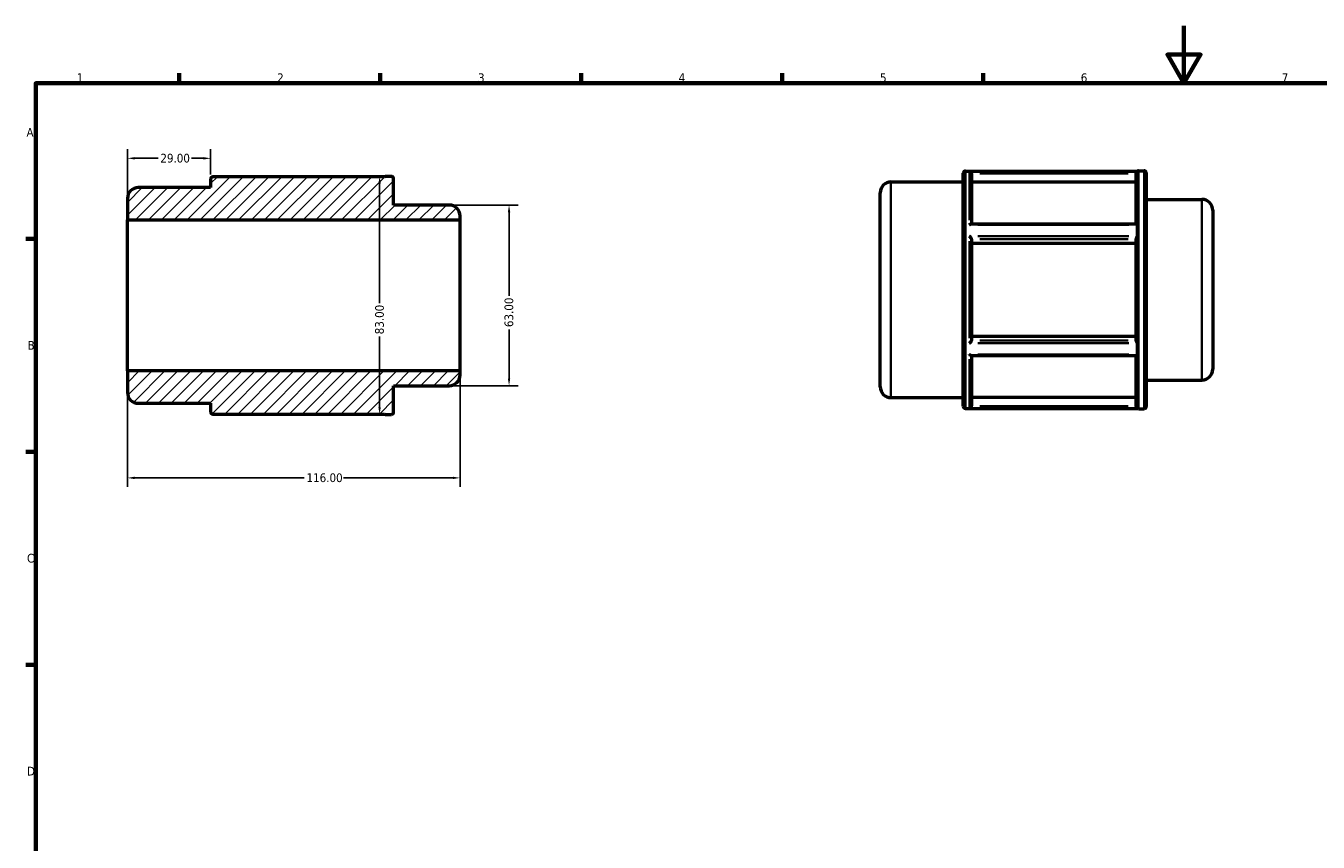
# Model space of a CAD drawing. Header units: millimetres. Extents: x 0 to 898, y 0 to 594.
# Tile 2 of 3: x 17 to 467, y 309 to 594. Entities that reach past the tile are written whole.
import ezdxf

# ---------------------------------------------------------------- set-up
doc = ezdxf.new("R2010")
doc.units = ezdxf.units.MM
for name, color, linetype, lineweight in [('Border (ANSI)', 7, 'Continuous', 70), ('Dimension (ANSI)', 7, 'Continuous', 25), ('Hatch (ANSI)', 7, 'Continuous', 18), ('Visible (ANSI)', 7, 'Continuous', 50), ('Visible Narrow (ANSI)', 7, 'Continuous', 35)]:
    doc.layers.add(name, color=color, linetype=linetype, lineweight=lineweight)
doc.styles.add('Note Text (ANSI)', font='tahoma.ttf')
doc.dimstyles.new('Default - mm (ANSI)', dxfattribs={"dimtxt": 3.048, "dimasz": 2.5, "dimexe": 3.175, "dimexo": 1.6002, "dimgap": 0.8, "dimtad": 0, "dimtoh": 1, "dimrnd": 1e-08, "dimzin": 4, "dimdsep": 46, "dimtxsty": 'Note Text (ANSI)', "dimcen": 0.09, "dimdle": 10, "dimclrd": 256, "dimclre": 256, "dimclrt": 256, "dimadec": 1, "dimazin": 1, "dimtfac": 1, "dimtofl": 0, "dimtmove": 0, "dimatfit": 3, "dimfxl": 1, "dimtolj": 1, "dimtzin": 4, "dimlwd": -1, "dimlwe": -1, "dimarcsym": 0})

# ---------------------------------------------------------------- blocks, each defined once
blk = doc.blocks.new('Borders Default Border')
at = {"layer": 'Border (ANSI)'}
for p, q in [((70.08, 574), (70.08, 577.45)), ((140.17, 574), (140.17, 577.45)), ((210.25, 574), (210.25, 577.45)), ((280.33, 574), (280.33, 577.45)), ((350.42, 574), (350.42, 577.45)), ((20, 519.75), (16.55, 519.75)), ((20, 445.5), (16.55, 445.5)), ((20, 371.25), (16.55, 371.25))]:
    blk.add_line(p, q, dxfattribs=at)
at = {"layer": 'Border (ANSI)', "flags": 128}
for points in [[(420.5, 594), (420.5, 574), (414.73, 584), (426.27, 584), (420.5, 574)], [(20, 20), (20, 574), (821, 574), (821, 20), (20, 20)]]:
    blk.add_lwpolyline(points, dxfattribs=at)
at = {"layer": 'Border (ANSI)', "char_height": 3.05, "attachment_point": 7, "style": 'Note Text (ANSI)'}
for s, insert in [('1', (34.35, 574.4)), ('2', (104.2, 574.4)), ('3', (174.26, 574.34)), ('4', (244.23, 574.4)), ('5', (314.48, 574.34)), ('6', (384.49, 574.34)), ('7', (454.6, 574.4)), ('A', (16.78, 555.35)), ('B', (17.15, 481.1)), ('C', (16.95, 406.8)), ('D', (16.96, 332.6))]:
    blk.add_mtext(s, dxfattribs=dict(at, insert=insert))
blk = doc.blocks.new('*D7')
at = {"layer": 'Defpoints', "color": 0, "transparency": 16777216}
for p in [(81, 547.81), (81, 540.6), (52, 526.31)]:
    blk.add_point(p, dxfattribs=at)
at = {"layer": 'Dimension (ANSI)', "transparency": 16777216}
for p, q in [((52, 527.91), (52, 550.99)), ((81, 542.2), (81, 550.99)), ((54.5, 547.81), (62.68, 547.81)), ((78.5, 547.81), (74.32, 547.81))]:
    blk.add_line(p, q, dxfattribs=at)
for points in [[(54.5, 548.23), (54.5, 547.39), (52, 547.81)], [(78.5, 548.23), (78.5, 547.39), (81, 547.81)]]:
    blk.add_solid(points, dxfattribs=at)
at = {"layer": 'Dimension (ANSI)', "transparency": 16777216, "insert": (63.48, 549.4), "char_height": 3.048, "attachment_point": 1, "style": 'Note Text (ANSI)'}
blk.add_mtext('\\A1;29.00', dxfattribs=at)
blk = doc.blocks.new('*D8')
at = {"layer": 'Defpoints', "color": 0, "transparency": 16777216}
for p in [(52, 473.69), (168, 473.69), (168, 436.38)]:
    blk.add_point(p, dxfattribs=at)
at = {"layer": 'Dimension (ANSI)', "transparency": 16777216}
for p, q in [((52, 472.09), (52, 433.21)), ((168, 472.09), (168, 433.21)), ((54.5, 436.38), (113.66, 436.38)), ((165.5, 436.38), (127.34, 436.38))]:
    blk.add_line(p, q, dxfattribs=at)
for points in [[(54.5, 436.8), (54.5, 435.96), (52, 436.38)], [(165.5, 436.8), (165.5, 435.96), (168, 436.38)]]:
    blk.add_solid(points, dxfattribs=at)
at = {"layer": 'Dimension (ANSI)', "transparency": 16777216, "insert": (114.46, 437.97), "char_height": 3.048, "attachment_point": 1, "style": 'Note Text (ANSI)'}
blk.add_mtext('\\A1;116.00', dxfattribs=at)
blk = doc.blocks.new('*D9')
at = {"layer": 'Defpoints', "color": 0, "transparency": 16777216}
for p in [(164.24, 531.5), (164.24, 468.5), (185.09, 468.5)]:
    blk.add_point(p, dxfattribs=at)
at = {"layer": 'Dimension (ANSI)', "transparency": 16777216}
for p, q in [((165.84, 531.5), (188.26, 531.5)), ((185.09, 529), (185.09, 499.84)), ((185.09, 471), (185.09, 488.16)), ((165.84, 468.5), (188.26, 468.5))]:
    blk.add_line(p, q, dxfattribs=at)
for points in [[(184.67, 529), (185.51, 529), (185.09, 531.5)], [(184.67, 471), (185.51, 471), (185.09, 468.5)]]:
    blk.add_solid(points, dxfattribs=at)
at = {"layer": 'Dimension (ANSI)', "transparency": 16777216, "insert": (183.5, 488.96), "char_height": 3.048, "attachment_point": 1, "rotation": 90, "style": 'Note Text (ANSI)'}
blk.add_mtext('\\A1;63.00', dxfattribs=at)
blk = doc.blocks.new('*D10')
at = {"layer": 'Defpoints', "color": 0, "transparency": 16777216}
for p in [(142.07, 541.5), (139.94, 458.5), (144.05, 458.5)]:
    blk.add_point(p, dxfattribs=at)
at = {"layer": 'Dimension (ANSI)', "transparency": 16777216}
for p, q in [((140.47, 541.5), (136.76, 541.5)), ((139.94, 539), (139.94, 497.35)), ((139.94, 461), (139.94, 485.65))]:
    blk.add_line(p, q, dxfattribs=at)
for points in [[(139.52, 539), (140.36, 539), (139.94, 541.5)], [(139.52, 461), (140.36, 461), (139.94, 458.5)]]:
    blk.add_solid(points, dxfattribs=at)
at = {"layer": 'Dimension (ANSI)', "transparency": 16777216, "insert": (138.35, 486.45), "char_height": 3.048, "attachment_point": 1, "rotation": 90, "style": 'Note Text (ANSI)'}
blk.add_mtext('\\A1;83.00', dxfattribs=at)

msp = doc.modelspace()

# ---------------------------------------------------------------- hatches: boundary and pattern name
at = {"layer": 'Hatch (ANSI)'}
h = msp.add_hatch(dxfattribs=at)
h.set_pattern_fill('ANSI31', color=256, scale=25.4, style=0)
h.set_pattern_definition([(45, (0, 0), (-2.245064, 2.245064), [])])
edge = h.paths.add_edge_path()
edge.add_ellipse((55.759, 466.167), major_axis=(-3.759, 0), ratio=1, start_angle=0, end_angle=90)
edge.add_line((55.759, 462.408), (81, 462.408))
edge.add_line((81, 462.408), (81, 459.401))
edge.add_ellipse((81.752, 459.401), major_axis=(-0.752, 0), ratio=1, start_angle=0, end_angle=90)
edge.add_line((81.752, 458.649), (141.623, 458.649))
edge.add_ellipse((142.072, 459.252), major_axis=(-0.449, -0.603), ratio=1, start_angle=0, end_angle=36.67028)
edge.add_line((142.072, 458.5), (144.048, 458.5))
edge.add_ellipse((144.048, 459.252), major_axis=(0, -0.752), ratio=1, start_angle=0, end_angle=90)
edge.add_line((144.8, 459.252), (144.8, 468.5))
edge.add_line((144.8, 468.5), (164.241, 468.5))
edge.add_ellipse((164.241, 472.259), major_axis=(0, -3.759), ratio=1, start_angle=0, end_angle=90)
edge.add_line((168, 472.259), (168, 473.686))
edge.add_line((168, 473.686), (52, 473.686))
edge.add_line((52, 473.686), (52, 466.167))
edge = h.paths.add_edge_path()
edge.add_ellipse((55.759, 533.833), major_axis=(0, 3.759), ratio=1, start_angle=0, end_angle=90)
edge.add_line((52, 533.833), (52, 526.314))
edge.add_line((52, 526.314), (168, 526.314))
edge.add_line((168, 526.314), (168, 527.741))
edge.add_ellipse((164.241, 527.741), major_axis=(3.759, 0), ratio=1, start_angle=0, end_angle=90)
edge.add_line((164.241, 531.5), (144.8, 531.5))
edge.add_line((144.8, 531.5), (144.8, 540.748))
edge.add_ellipse((144.048, 540.748), major_axis=(0.752, 0), ratio=1, start_angle=0, end_angle=90)
edge.add_line((144.048, 541.5), (142.072, 541.5))
edge.add_ellipse((142.072, 540.748), major_axis=(0, 0.752), ratio=1, start_angle=0, end_angle=36.67028)
edge.add_line((141.623, 541.351), (81.752, 541.351))
edge.add_ellipse((81.752, 540.599), major_axis=(0, 0.752), ratio=1, start_angle=0, end_angle=90)
edge.add_line((81, 540.599), (81, 537.592))
edge.add_line((81, 537.592), (55.759, 537.592))

# ---------------------------------------------------------------- linework, layer by layer
at = {"layer": 'Visible (ANSI)'}
for p, q in [((141.623, 541.351), (81.752, 541.351)), ((144.048, 541.5), (142.072, 541.5)), ((343.531, 461.383), (343.531, 542.582)), ((344.283, 543.334), (404.154, 543.334)), ((346.431, 542.47), (346.431, 524.956)), ((403.851, 524.956), (403.851, 542.62)), ((404.154, 543.334), (404.154, 543.27)), ((404.603, 543.482), (406.579, 543.482)), ((407.331, 542.73), (407.331, 461.234)), ((81, 537.592), (55.759, 537.592)), ((81, 540.599), (81, 537.592)), ((144.8, 531.5), (144.8, 540.748)), ((318.29, 539.574), (343.531, 539.574)), ((403.851, 539.454), (346.431, 539.454)), ((52, 533.833), (52, 526.314)), ((314.531, 468.15), (314.531, 535.815)), ((407.331, 533.482), (426.772, 533.482)), ((164.241, 531.5), (144.8, 531.5)), ((168, 526.314), (168, 527.741)), ((430.531, 529.723), (430.531, 474.242)), ((52, 526.314), (168, 526.314)), ((52, 473.686), (52, 526.314)), ((168, 473.686), (168, 526.314)), ((346.305, 524.956), (403.9, 524.956)), ((404.154, 524.616), (404.154, 520.636)), ((346.431, 519.622), (346.431, 484.343)), ((403.851, 484.262), (403.851, 519.703)), ((403.851, 518.114), (346.431, 518.114)), ((346.431, 485.851), (403.851, 485.851)), ((404.154, 483.328), (404.154, 479.349)), ((346.305, 479.009), (403.9, 479.009)), ((346.431, 479.009), (346.431, 461.495)), ((403.851, 461.345), (403.851, 479.009)), ((168, 473.686), (52, 473.686)), ((52, 473.686), (52, 466.167)), ((168, 472.259), (168, 473.686)), ((407.331, 470.482), (426.772, 470.482)), ((144.8, 459.252), (144.8, 468.5)), ((144.8, 468.5), (164.241, 468.5)), ((318.29, 464.39), (343.531, 464.39)), ((346.431, 464.511), (403.851, 464.511)), ((55.759, 462.408), (81, 462.408)), ((81, 462.408), (81, 459.401)), ((344.283, 460.631), (404.154, 460.631)), ((404.154, 460.695), (404.154, 460.631)), ((404.603, 460.482), (406.579, 460.482)), ((81.752, 458.649), (141.623, 458.649)), ((142.072, 458.5), (144.048, 458.5))]:
    msp.add_line(p, q, dxfattribs=at)
for centre, radius, start, end in [((81.752, 540.599), 0.752, 90, 180), ((142.072, 540.748), 0.752, 90, 126.67028), ((144.048, 540.748), 0.752, 0, 90), ((344.283, 542.582), 0.752, 90, 180), ((404.603, 542.73), 0.752, 90, 126.67028), ((406.579, 542.73), 0.752, 0, 90), ((55.759, 533.833), 3.759, 90, 180), ((318.29, 535.815), 3.759, 90, 180), ((426.772, 529.723), 3.759, 0, 90), ((164.241, 527.741), 3.759, 0, 90), ((426.772, 474.242), 3.759, 270, 0), ((164.241, 472.259), 3.759, 270, 0), ((55.759, 466.167), 3.759, 180, 270), ((318.29, 468.15), 3.759, 180, 270), ((344.283, 461.383), 0.752, 180, 270), ((404.603, 461.234), 0.752, 233.32972, 270), ((406.579, 461.234), 0.752, 270, 0), ((81.752, 459.401), 0.752, 180, 270), ((142.072, 459.252), 0.752, 233.32972, 270), ((144.048, 459.252), 0.752, 270, 0)]:
    msp.add_arc(centre, radius, start, end, dxfattribs=at)
for points, knots in [([(346.43, 542.519), (346.425, 542.59), (346.41, 542.659), (346.361, 542.803), (346.323, 542.873), (346.219, 543.018), (346.147, 543.085), (346.012, 543.176), (345.949, 543.207), (345.819, 543.252), (345.751, 543.265), (345.682, 543.27), (345.681, 543.27), (345.679, 543.27)], [-0.13926822, -0.13926822, -0.13926822, -0.13926822, -0.1176359, -0.1176359, -0.09178611, -0.09178611, -0.05654401, -0.05654401, -0.0287821, -0.0287821, 0, 0, 0.00055083, 0.00055083, 0.00055083, 0.00055083]), ([(403.851, 542.62), (403.851, 542.624), (403.851, 542.629), (403.853, 542.706), (403.864, 542.776), (403.906, 542.922), (403.94, 542.993), (404.023, 543.126), (404.071, 543.18), (404.122, 543.233), (404.136, 543.247), (404.149, 543.261), (404.152, 543.265), (404.154, 543.268), (404.154, 543.269), (404.154, 543.27)], [0.37376779, 0.37376779, 0.37376779, 0.37376779, 0.37557981, 0.37557981, 0.40558872, 0.40558872, 0.44239048, 0.44239048, 0.4861947, 0.4861947, 0.50741312, 0.50741312, 0.51733223, 0.51733223, 0.521685, 0.521685, 0.521685, 0.521685]), ([(345.679, 524.616), (345.681, 524.617), (345.682, 524.618), (345.762, 524.685), (345.84, 524.744), (345.989, 524.842), (346.06, 524.882), (346.192, 524.939), (346.254, 524.956), (346.305, 524.956)], [-0.33897975, -0.33897975, -0.33897975, -0.33897975, -0.33830508, -0.33830508, -0.29745009, -0.29745009, -0.25850284, -0.25850284, -0.21933444, -0.21933444, -0.21933444, -0.21933444]), ([(404.154, 524.616), (404.154, 524.623), (404.154, 524.63), (404.152, 524.655), (404.15, 524.673), (404.139, 524.724), (404.128, 524.754), (404.08, 524.845), (404.03, 524.897), (403.951, 524.946), (403.923, 524.956), (403.9, 524.956)], [0.456838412, 0.456838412, 0.456838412, 0.456838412, 0.459568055, 0.459568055, 0.466680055, 0.466680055, 0.480191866, 0.480191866, 0.511367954, 0.511367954, 0.530490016, 0.530490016, 0.530490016, 0.530490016]), ([(346.43, 519.646), (346.425, 519.682), (346.41, 519.725), (346.361, 519.832), (346.323, 519.896), (346.219, 520.052), (346.147, 520.144), (346.012, 520.304), (345.949, 520.373), (345.819, 520.507), (345.751, 520.572), (345.682, 520.634), (345.681, 520.635), (345.679, 520.636)], [-0.13926822, -0.13926822, -0.13926822, -0.13926822, -0.1176359, -0.1176359, -0.09178611, -0.09178611, -0.05654401, -0.05654401, -0.0287821, -0.0287821, 0, 0, 0.00055083, 0.00055083, 0.00055083, 0.00055083]), ([(403.851, 519.703), (403.851, 519.705), (403.851, 519.708), (403.853, 519.756), (403.864, 519.81), (403.906, 519.943), (403.94, 520.023), (404.022, 520.206), (404.071, 520.306), (404.122, 520.448), (404.136, 520.495), (404.149, 520.564), (404.152, 520.586), (404.154, 520.617), (404.154, 520.627), (404.154, 520.636)], [0.33632262, 0.33632262, 0.33632262, 0.33632262, 0.33782948, 0.33782948, 0.36274378, 0.36274378, 0.39295211, 0.39295211, 0.42851226, 0.42851226, 0.44554315, 0.44554315, 0.45341327, 0.45341327, 0.45683841, 0.45683841, 0.45683841, 0.45683841]), ([(345.679, 483.328), (345.681, 483.329), (345.682, 483.33), (345.762, 483.402), (345.84, 483.479), (345.989, 483.635), (346.06, 483.716), (346.194, 483.881), (346.257, 483.967), (346.348, 484.111), (346.38, 484.17), (346.417, 484.259), (346.426, 484.291), (346.43, 484.318)], [-0.33897975, -0.33897975, -0.33897975, -0.33897975, -0.33830508, -0.33830508, -0.29745009, -0.29745009, -0.25850284, -0.25850284, -0.21836046, -0.21836046, -0.1883053, -0.1883053, -0.1677002, -0.1677002, -0.1677002, -0.1677002]), ([(404.154, 483.328), (404.154, 483.336), (404.154, 483.343), (404.152, 483.372), (404.15, 483.393), (404.139, 483.455), (404.128, 483.497), (404.08, 483.637), (404.03, 483.743), (403.941, 483.938), (403.904, 484.026), (403.862, 484.163), (403.851, 484.216), (403.851, 484.262)], [0.456838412, 0.456838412, 0.456838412, 0.456838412, 0.459568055, 0.459568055, 0.466680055, 0.466680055, 0.480191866, 0.480191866, 0.511367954, 0.511367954, 0.537035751, 0.537035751, 0.555353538, 0.555353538, 0.555353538, 0.555353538]), ([(346.305, 479.009), (346.297, 479.009), (346.288, 479.009), (346.219, 479.016), (346.147, 479.042), (346.012, 479.11), (345.949, 479.148), (345.819, 479.237), (345.751, 479.289), (345.682, 479.347), (345.681, 479.348), (345.679, 479.349)], [-0.097134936, -0.097134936, -0.097134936, -0.097134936, -0.091786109, -0.091786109, -0.056544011, -0.056544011, -0.028782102, -0.028782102, 0, 0, 0.000550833, 0.000550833, 0.000550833, 0.000550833]), ([(403.9, 479.009), (403.922, 479.009), (403.949, 479.018), (404.022, 479.063), (404.071, 479.108), (404.122, 479.197), (404.136, 479.23), (404.149, 479.285), (404.152, 479.303), (404.154, 479.331), (404.154, 479.34), (404.154, 479.349)], [0.369645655, 0.369645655, 0.369645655, 0.369645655, 0.392952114, 0.392952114, 0.42851226, 0.42851226, 0.445543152, 0.445543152, 0.453413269, 0.453413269, 0.456838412, 0.456838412, 0.456838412, 0.456838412]), ([(345.679, 460.695), (345.681, 460.695), (345.682, 460.695), (345.762, 460.7), (345.84, 460.717), (345.989, 460.776), (346.06, 460.816), (346.194, 460.924), (346.257, 460.993), (346.348, 461.138), (346.38, 461.208), (346.417, 461.336), (346.426, 461.391), (346.43, 461.446)], [-0.33897975, -0.33897975, -0.33897975, -0.33897975, -0.33830508, -0.33830508, -0.29745009, -0.29745009, -0.25850284, -0.25850284, -0.21836046, -0.21836046, -0.1883053, -0.1883053, -0.1677002, -0.1677002, -0.1677002, -0.1677002]), ([(404.154, 460.695), (404.154, 460.695), (404.154, 460.696), (404.152, 460.699), (404.15, 460.702), (404.139, 460.714), (404.128, 460.725), (404.08, 460.775), (404.029, 460.829), (403.941, 460.969), (403.904, 461.047), (403.862, 461.201), (403.851, 461.271), (403.851, 461.345)], [0.521685, 0.521685, 0.521685, 0.521685, 0.52517889, 0.52517889, 0.5343506, 0.5343506, 0.55197894, 0.55197894, 0.59312002, 0.59312002, 0.62733924, 0.62733924, 0.65200869, 0.65200869, 0.65200869, 0.65200869])]:
    msp.add_open_spline(points, degree=3, knots=knots, dxfattribs=at)
for points in [[(346.431, 542.47), (346.431, 542.486), (346.431, 542.502), (346.43, 542.519)], [(346.431, 519.622), (346.431, 519.63), (346.431, 519.638), (346.43, 519.646)], [(346.43, 484.318), (346.431, 484.327), (346.431, 484.335), (346.431, 484.343)], [(346.43, 461.446), (346.431, 461.462), (346.431, 461.479), (346.431, 461.495)]]:
    msp.add_open_spline(points, degree=3, dxfattribs=at)
at = {"layer": 'Visible Narrow (ANSI)'}
for p, q in [((344.283, 542.824), (344.283, 461.14)), ((345.679, 526.21), (345.679, 543.117)), ((401.23, 543.27), (348.603, 543.27)), ((349.301, 542.519), (400.98, 542.519)), ((404.603, 542.971), (404.603, 460.993)), ((406.579, 460.993), (406.579, 542.971)), ((318.29, 539.112), (318.29, 464.853)), ((426.772, 470.87), (426.772, 533.095)), ((348.603, 524.616), (401.23, 524.616)), ((345.679, 485.075), (345.679, 518.89)), ((401.23, 520.636), (348.603, 520.636)), ((349.301, 519.646), (400.98, 519.646)), ((348.603, 483.328), (401.23, 483.328)), ((400.98, 484.318), (349.301, 484.318)), ((401.23, 479.349), (348.603, 479.349)), ((345.679, 460.848), (345.679, 477.755)), ((348.603, 460.695), (401.23, 460.695)), ((400.98, 461.446), (349.301, 461.446))]:
    msp.add_line(p, q, dxfattribs=at)

# ---------------------------------------------------------------- block references
msp.add_blockref('Borders Default Border', (0, 0))

# ---------------------------------------------------------------- dimensions: what is measured, and where the dimension line sits
at = {"layer": 'Dimension (ANSI)'}
for base, p1, p2, angle, override, picture, middle in [((81, 547.81), (52, 526.314), (81, 540.599), 180, {"dimtoh": 0, "dimdec": 2, "dimtp": 0, "dimtm": 0, "dimtdec": 2, "dimatfit": 1}, '*D7', (68.5, 547.81)), ((139.939, 458.5), (142.072, 541.5), (144.048, 458.5), 90, {"dimtoh": 0, "dimdec": 2, "dimse2": 1, "dimtp": 0, "dimtm": 0, "dimtdec": 2, "dimatfit": 1}, '*D10', (139.939, 491.5)), ((185.09, 468.5), (164.241, 531.5), (164.241, 468.5), 90, {"dimtoh": 0, "dimdec": 2, "dimtp": 0, "dimtm": 0, "dimtdec": 2, "dimatfit": 1}, '*D9', (185.09, 494)), ((168, 436.382), (52, 473.686), (168, 473.686), 180, {"dimtoh": 0, "dimdec": 2, "dimtp": 0, "dimtm": 0, "dimtdec": 2, "dimatfit": 1}, '*D8', (120.5, 436.382))]:
    dim = msp.add_linear_dim(base=base, p1=p1, p2=p2, angle=angle, dimstyle='Default - mm (ANSI)', override=override, dxfattribs=at)
    dim.commit()
    dim.dimension.update_dxf_attribs({"geometry": picture, "text_midpoint": middle, "dimtype": 160})

doc.saveas('drawing.dxf')
